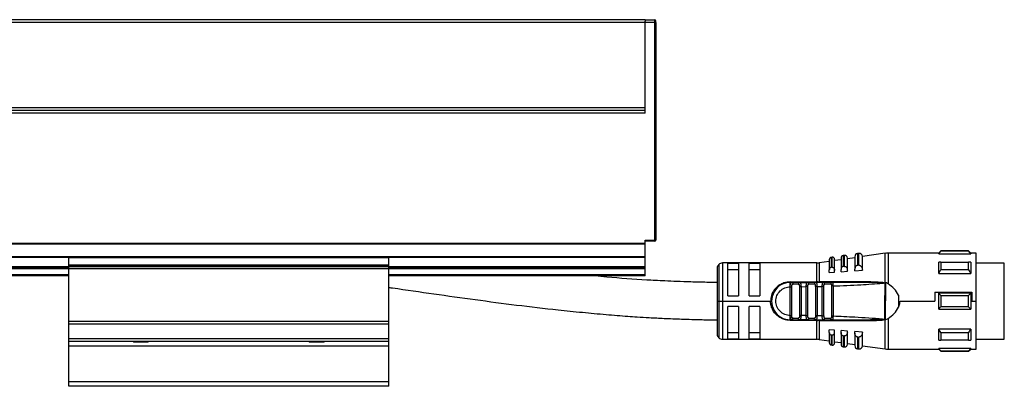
# Model space of a CAD drawing. Header units: millimetres. Extents: x -781 to 2309, y 413 to 796.
# Tile 5 of 9: x 197 to 381, y 570 to 639. Entities that reach past the tile are written whole.
import ezdxf

# ---------------------------------------------------------------- set-up
doc = ezdxf.new("R2010")
doc.units = ezdxf.units.MM

# ---------------------------------------------------------------- blocks, each defined once
blk = doc.blocks.new('Drawing View2')
at = {"color": 7, "linetype": 'Continuous', "lineweight": 25}
for p, q in [((48, 50.17), (-248, 50.17)), ((48, 50.17), (49.8, 50.17)), ((49.8, 49.67), (49.8, 50.17)), ((50, 49.67), (50, 49.97)), ((48, 49.67), (-248, 49.67)), ((48, 33.67), (48, 49.67)), ((49.8, 49.67), (48, 49.67)), ((49.8, 8.87), (49.8, 49.67)), ((50, 49.67), (49.8, 49.67)), ((50, 49.67), (50, 8.87)), ((48, 33.67), (-248, 33.67)), ((48, 32.67), (48, 33.67)), ((48, 33.17), (-248, 33.17)), ((48, 32.67), (-248, 32.67)), ((50.05, 18.56), (50, 18.56)), ((50.05, 14.06), (50.05, 18.56)), ((50, 14.06), (50.05, 14.06)), ((48, 8.26), (-248, 8.26)), ((48, 8.12), (-248, 8.12)), ((48, 8.87), (49.8, 8.87)), ((48, 8.26), (48, 8.87)), ((49.8, 8.67), (48, 8.67)), ((48, 8.12), (48, 8.26)), ((48, 5.73), (48, 8.12)), ((49.8, 8.73), (49.8, 8.87)), ((49.8, 8.87), (50, 8.87)), ((49.8, 8.67), (49.8, 8.73)), ((-60, 5.73), (-140, 5.73)), ((-60, 5.59), (-140, 5.59)), ((-60, 5.55), (-60, 5.75)), ((0, 5.75), (-60, 5.75)), ((0, 5.55), (-60, 5.55)), ((-60, 4.19), (-60, 5.55)), ((0, 5.55), (0, 5.75)), ((48, 5.73), (0, 5.73)), ((48, 5.59), (0, 5.59)), ((0, 4.19), (0, 5.55)), ((48, 5.59), (48, 5.73)), ((48, 3.87), (48, 5.59)), ((83.04, 5.67), (82.84, 5.64)), ((82.84, 5.64), (82.84, 3.76)), ((83.04, 3.78), (83.04, 5.67)), ((85.33, 6), (85.13, 5.97)), ((85.13, 5.97), (85.13, 3.94)), ((85.33, 3.95), (85.33, 6)), ((87.3, 5.57), (85.9, 5.37)), ((87.3, 5.76), (87.3, 3.4)), ((88.01, 6.38), (87.81, 6.35)), ((87.81, 6.35), (87.81, 4.14)), ((88.01, 4.16), (88.01, 6.38)), ((92.95, 6.39), (88.7, 5.78)), ((88.7, 3.25), (88.7, 5.79)), ((92.95, 0.92), (92.95, 6.39)), ((103, 6.43), (93.52, 6.43)), ((93.52, 6.43), (93.52, 0.66)), ((103.4, 6.83), (103, 6.43)), ((103, 6.3), (103, 6.43)), ((103, 6.3), (109, 6.3)), ((108.6, 6.83), (103.4, 6.83)), ((108.6, 6.77), (103.4, 6.77)), ((109, 6.43), (108.6, 6.83)), ((108.6, 6.77), (108.6, 6.83)), ((110, 6.43), (109, 6.43)), ((110, -2.57), (110, 6.43)), ((-60, 3.87), (-140, 3.87)), ((0, 4.19), (-60, 4.19)), ((-60, 4.05), (-60, 4.19)), ((0, 4.05), (-60, 4.05)), ((-60, 3.87), (-60, 4.05)), ((0, 3.87), (-60, 3.87)), ((-60, 3.47), (-60, 3.87)), ((0, 4.05), (0, 4.19)), ((0, 3.87), (0, 4.05)), ((0, 3.47), (0, 3.87)), ((48, 3.87), (0, 3.87)), ((48, 3.67), (48, 3.87)), ((61.79, 4.29), (61.79, -2.57)), ((80.17, 4.58), (62.5, 4.58)), ((62.5, 4.58), (62.5, -2.57)), ((65.5, 4.51), (63.5, 4.51)), ((63.5, -1.57), (63.5, 4.51)), ((65.5, 4.51), (65.5, -1.57)), ((69.5, 4.51), (67.5, 4.51)), ((67.5, -1.57), (67.5, 4.51)), ((69.5, 4.51), (69.5, -1.57)), ((80.17, 1.03), (80.17, 4.58)), ((82.5, 4.88), (80.6, 4.61)), ((80.6, 4.61), (80.6, 1.03)), ((82.5, 5.24), (82.5, 3.28)), ((83.5, 3.2), (83.5, 5.27)), ((84.7, 5.2), (83.5, 5.03)), ((84.7, 5.47), (84.7, 3.33)), ((85.9, 3.22), (85.9, 5.5)), ((88.01, 4.16), (88.1, 4.16)), ((103.4, 4.76), (108.6, 4.76)), ((109, 4.76), (109, 2.64)), ((115.3, 4.55), (110, 4.55)), ((115.3, -8.33), (115.3, 4.55)), ((-60, 3.67), (-140, 3.67)), ((-60, 3.47), (-140, 3.47)), ((-60, 2.37), (-140, 2.37)), ((-60, 2.17), (-140, 2.17)), ((-60, -6.38), (-60, 3.47)), ((0, 3.47), (-60, 3.47)), ((48, 3.67), (0, 3.67)), ((0, -6.38), (0, 3.47)), ((48, 3.47), (0, 3.47)), ((48, 2.37), (0, 2.37)), ((48, 2.17), (0, 2.17)), ((48, 3.47), (48, 3.67)), ((48, 2.37), (48, 3.47)), ((48, 2.17), (48, 2.37)), ((61.5, 3.58), (61.5, -2.57)), ((63.5, 3.34), (65.5, 3.34)), ((67.5, 3.34), (69.5, 3.34)), ((82.5, 2.79), (82.5, 3.28)), ((82.5, 2.79), (83.5, 2.86)), ((83.5, 2.86), (83.5, 3.2)), ((84.7, 2.95), (84.7, 3.33)), ((84.7, 2.95), (85.9, 3.03)), ((85.9, 3.03), (85.9, 3.22)), ((87.3, 3.13), (87.3, 3.4)), ((87.3, 3.13), (88.7, 3.23)), ((88.7, 3.23), (88.7, 3.25)), ((103, 2.64), (109, 2.64)), ((108.6, 3.29), (103.4, 3.29)), ((75.19, 0.13), (75.2, 0.34)), ((75.19, -5.27), (75.19, 0.13)), ((75.2, 1.03), (80.17, 1.03)), ((75.2, 0.93), (75.52, 0.93)), ((75.48, -5.27), (75.48, 0.13)), ((76.89, 0.93), (75.52, 0.93)), ((76.69, 0.63), (75.71, 0.63)), ((76.89, 0.93), (76.81, 0.91)), ((76.89, 0.93), (78.49, 0.93)), ((76.92, 0.14), (76.92, -5.28)), ((77.21, 0.14), (78.19, 0.15)), ((77.21, 0.14), (77.21, -5.28)), ((78.48, 0.15), (78.19, 0.15)), ((78.19, -5.29), (78.19, 0.15)), ((78.48, -5.29), (78.48, 0.15)), ((79.93, 0.93), (78.49, 0.93)), ((79.72, 0.63), (78.69, 0.63)), ((79.93, 0.93), (79.85, 0.91)), ((79.92, 0.18), (79.92, -5.33)), ((80.21, 0.18), (80.21, -5.33)), ((81.39, 0.93), (80.57, 0.93)), ((90.26, 1.04), (80.6, 1.03)), ((81.19, 0.21), (81.48, 0.21)), ((81.19, -5.35), (81.19, 0.21)), ((83.01, 0.93), (81.43, 0.93)), ((81.48, -5.35), (81.48, 0.21)), ((82.78, 0.63), (81.65, 0.63)), ((82.92, 0.27), (82.92, -5.41)), ((83.01, 0.93), (82.93, 0.91)), ((83.01, 0.93), (83.07, 0.9)), ((83.21, 0.27), (83.21, -5.41)), ((92.72, 0.83), (92.49, 0.79)), ((92.72, 0.83), (92.95, 0.92)), ((93.01, 0.92), (93, -6.06)), ((63.5, -1.57), (65.5, -1.57)), ((67.5, -1.57), (69.5, -1.57)), ((95.5, -1.43), (95.5, -3.71)), ((102.29, -0.91), (109.2, -0.91)), ((102.29, -0.91), (102.29, -2.57)), ((109, -1.07), (103, -1.07)), ((103.4, -1.51), (108.6, -1.51)), ((109, -1.07), (109, -4.07)), ((109.2, -0.91), (109.2, -2.57)), ((61.5, -2.57), (61.5, -8.72)), ((61.5, -2.57), (61.79, -2.57)), ((61.79, -2.57), (62.5, -2.57)), ((61.79, -2.57), (61.79, -9.43)), ((62.5, -2.57), (71.5, -2.57)), ((62.5, -2.57), (62.5, -9.72)), ((65.5, -3.57), (63.5, -3.57)), ((63.5, -9.65), (63.5, -3.57)), ((65.5, -3.57), (65.5, -9.65)), ((67.5, -9.65), (67.5, -3.57)), ((69.5, -3.57), (67.5, -3.57)), ((69.5, -3.57), (69.5, -9.65)), ((95.77, -2.57), (102.29, -2.57)), ((108.6, -3.63), (103.4, -3.63)), ((109.2, -2.57), (110, -2.57)), ((110, -11.57), (110, -2.57)), ((75.2, -5.44), (75.19, -5.27)), ((75.2, -5.48), (75.2, -5.44)), ((78.19, -5.29), (77.21, -5.28)), ((78.19, -5.29), (78.48, -5.29)), ((103, -4.07), (109, -4.07)), ((-60, -6.9), (-60, -6.38)), ((0, -6.38), (-60, -6.38)), ((0, -6.9), (-60, -6.9)), ((-60, -9.64), (-60, -6.9)), ((0, -6.9), (0, -6.38)), ((0, -9.64), (0, -6.9)), ((75.52, -6.07), (75.2, -6.07)), ((80.17, -6.17), (75.2, -6.17)), ((75.46, -6.06), (75.52, -6.07)), ((75.52, -6.07), (76.89, -6.07)), ((75.71, -5.77), (76.69, -5.77)), ((76.89, -6.07), (76.81, -6.05)), ((78.49, -6.07), (76.89, -6.07)), ((78.49, -6.07), (78.44, -6.05)), ((78.49, -6.07), (79.93, -6.07)), ((78.69, -5.77), (79.72, -5.77)), ((79.93, -6.07), (79.85, -6.05)), ((80.17, -6.07), (80.17, -6.17)), ((80.17, -9.72), (80.17, -6.17)), ((80.6, -6.17), (90.26, -6.19)), ((80.6, -6.17), (80.6, -9.75)), ((81.43, -6.07), (81.36, -6.04)), ((81.39, -6.06), (81.52, -6.05)), ((81.43, -6.07), (81.51, -6.05)), ((81.43, -6.07), (83.01, -6.07)), ((81.65, -5.77), (82.78, -5.77)), ((83.01, -6.07), (82.93, -6.05)), ((90.88, -6.07), (90.23, -6.07)), ((90.88, -6.07), (92.61, -6.07)), ((92.49, -5.93), (92.72, -5.98)), ((92.49, -5.93), (92.59, -5.96)), ((92.72, -5.98), (92.93, -6.06)), ((92.95, -11.53), (92.95, -6.06)), ((93, -6.06), (93.52, -5.81)), ((93.52, -5.81), (93.52, -11.57)), ((65.5, -8.49), (63.5, -8.49)), ((69.5, -8.49), (67.5, -8.49)), ((83.5, -8), (82.5, -7.93)), ((82.5, -8.42), (82.5, -7.93)), ((82.5, -8.42), (82.5, -10.39)), ((82.84, -8.91), (82.84, -10.78)), ((83.5, -8.34), (83.5, -8)), ((83.5, -10.42), (83.5, -8.34)), ((85.9, -8.18), (84.7, -8.09)), ((84.7, -8.47), (84.7, -8.09)), ((84.7, -8.47), (84.7, -10.62)), ((85.13, -9.08), (85.13, -11.11)), ((85.9, -8.36), (85.9, -8.18)), ((85.9, -10.65), (85.9, -8.36)), ((88.7, -8.37), (87.3, -8.28)), ((87.3, -8.54), (87.3, -8.28)), ((87.3, -8.54), (87.3, -10.9)), ((88.7, -8.4), (88.7, -8.37)), ((88.7, -10.93), (88.7, -8.4)), ((109, -7.79), (103, -7.79)), ((103.4, -8.43), (108.6, -8.43)), ((109, -7.79), (109, -9.91)), ((115.3, -9.7), (115.3, -8.33)), ((0, -9.64), (-60, -9.64)), ((-60, -10.12), (-60, -9.64)), ((0, -10.12), (-60, -10.12)), ((-60, -10.98), (-60, -10.12)), ((0, -10.98), (-60, -10.98)), ((-60, -17.67), (-60, -10.98)), ((-47.93, -10.12), (-47.8, -10.25)), ((-45.2, -10.25), (-47.8, -10.25)), ((-45.2, -10.25), (-45.07, -10.12)), ((-14.93, -10.12), (-14.8, -10.25)), ((-12.2, -10.25), (-14.8, -10.25)), ((-12.2, -10.25), (-12.07, -10.12)), ((0, -10.12), (0, -9.64)), ((0, -10.98), (0, -10.12)), ((0, -17.67), (0, -10.98)), ((62.5, -9.72), (80.17, -9.72)), ((63.5, -9.65), (65.5, -9.65)), ((67.5, -9.65), (69.5, -9.65)), ((80.6, -9.75), (82.5, -10.03)), ((82.84, -10.78), (83.04, -10.81)), ((83.5, -10.17), (84.7, -10.34)), ((85.9, -10.52), (87.3, -10.72)), ((87.81, -9.29), (87.81, -11.5)), ((88.1, -9.3), (88.01, -9.3)), ((88.01, -11.53), (88.01, -9.3)), ((88.7, -10.92), (92.95, -11.53)), ((108.6, -9.91), (103.4, -9.91)), ((110, -9.7), (115.3, -9.7)), ((85.13, -11.11), (85.33, -11.14)), ((87.81, -11.5), (88.01, -11.53)), ((93.52, -11.57), (103, -11.57)), ((109, -11.45), (103, -11.45)), ((103, -11.57), (103.4, -11.97)), ((103.4, -11.91), (108.6, -11.91)), ((103.4, -11.91), (103.4, -11.97)), ((103.4, -11.97), (108.6, -11.97)), ((108.6, -11.97), (109, -11.57)), ((109, -11.45), (109, -11.57)), ((109, -11.57), (110, -11.57)), ((0, -17.67), (-60, -17.67)), ((-60, -18.53), (-60, -17.67)), ((0, -18.53), (0, -17.67)), ((0, -18.53), (-60, -18.53))]:
    blk.add_line(p, q, dxfattribs=at)
at = {"color": 7, "linetype": 'Continuous', "lineweight": 25, "flags": 128}
for points in [[(103.4, 6.83), (103.4, 6.82), (103.4, 6.81), (103.4, 6.79), (103.4, 6.77)], [(109, 6.43), (109, 6.42), (109, 6.4), (109, 6.36), (109, 6.3)], [(83.04, 3.78), (82.93, 3.77), (82.84, 3.76)], [(85.33, 3.95), (85.22, 3.94), (85.13, 3.94)], [(88.01, 4.16), (87.9, 4.15), (87.81, 4.14)], [(103, 2.64), (103, 2.94), (103, 3.24), (103, 3.52), (103, 3.79), (103, 4.05), (103, 4.3), (103, 4.54), (103, 4.76)], [(103.4, 4.76), (103.4, 4.6), (103.4, 4.43), (103.4, 4.25), (103.4, 4.07), (103.4, 3.88), (103.4, 3.69), (103.4, 3.49), (103.4, 3.29)], [(108.6, 3.29), (108.6, 3.49), (108.6, 3.69), (108.6, 3.88), (108.6, 4.07), (108.6, 4.25), (108.6, 4.43), (108.6, 4.6), (108.6, 4.76)], [(75.52, 0.93), (75.56, 0.92), (75.59, 0.91), (75.63, 0.88), (75.66, 0.84), (75.68, 0.79), (75.7, 0.74), (75.71, 0.69), (75.71, 0.63)], [(103, -4.07), (103, -3.7), (103, -3.32), (103, -2.95), (103, -2.57), (103, -2.2), (103, -1.82), (103, -1.44), (103, -1.07)], [(103.4, -1.51), (103.4, -1.78), (103.4, -2.04), (103.4, -2.31), (103.4, -2.57), (103.4, -2.84), (103.4, -3.1), (103.4, -3.37), (103.4, -3.63)], [(108.6, -3.63), (108.6, -3.37), (108.6, -3.1), (108.6, -2.84), (108.6, -2.57), (108.6, -2.31), (108.6, -2.04), (108.6, -1.78), (108.6, -1.51)], [(75.52, -6.07), (75.56, -6.07), (75.59, -6.05), (75.63, -6.02), (75.66, -5.98), (75.68, -5.94), (75.7, -5.89), (75.71, -5.83), (75.71, -5.77)], [(92.49, -5.93), (92.68, -6), (92.7, -6.01), (92.71, -6.01), (92.71, -6.01), (92.72, -6.02), (92.72, -6.02), (92.72, -6.02), (92.72, -6.02), (92.72, -6.02), (92.72, -6.02)], [(82.84, -8.91), (82.96, -8.91), (83.04, -8.92)], [(83.04, -10.81), (83.04, -10.79), (83.04, -10.59), (83.04, -10.21), (83.04, -9.65), (83.04, -8.92)], [(85.13, -9.08), (85.24, -9.09), (85.33, -9.1)], [(85.33, -11.14), (85.33, -11.11), (85.33, -10.91), (85.33, -10.49), (85.33, -9.88), (85.33, -9.1)], [(103, -9.91), (103, -9.68), (103, -9.45), (103, -9.2), (103, -8.94), (103, -8.66), (103, -8.38), (103, -8.09), (103, -7.79)], [(103.4, -8.43), (103.4, -8.63), (103.4, -8.83), (103.4, -9.02), (103.4, -9.21), (103.4, -9.39), (103.4, -9.57), (103.4, -9.74), (103.4, -9.91)], [(108.6, -9.91), (108.6, -9.74), (108.6, -9.57), (108.6, -9.39), (108.6, -9.21), (108.6, -9.02), (108.6, -8.83), (108.6, -8.63), (108.6, -8.43)], [(87.81, -9.29), (87.93, -9.29), (88.01, -9.3)], [(103, -11.57), (103, -11.56), (103, -11.54), (103, -11.5), (103, -11.45)], [(108.6, -11.97), (108.6, -11.97), (108.6, -11.96), (108.6, -11.94), (108.6, -11.91)]]:
    blk.add_lwpolyline(points, dxfattribs=at)
at = {"color": 7, "linetype": 'Continuous', "lineweight": 25}
for centre, radius, start, end in [((49.8, 49.97), 0.2, 0.0036, 90), ((49.8, 8.87), 0.2, 270, 360), ((82.9, 5.24), 0.4, 98.1899, 180), ((83.1, 5.27), 0.4, 0, 98.1899), ((85.2, 5.47), 0.5, 98.1899, 180), ((85.4, 5.5), 0.5, 0, 98.1899), ((87.9, 5.76), 0.6, 98.1899, 180), ((88.1, 5.79), 0.6, 0, 98.1899), ((93.52, 2.43), 4, 90, 98.1899), ((62.5, 3.58), 1, 135, 180), ((62.5, 3.58), 1, 90, 135), ((80.17, 7.58), 3, 270, 278.1899), ((75.2, -2.57), 3.5, 90, 270.0002), ((78.43, 0.67), 0.266, 351.1423, 76.7856), ((-80.42, 1.01), 160.58, 359.9707, 0.0061), ((80.45, 1.01), 0.142, 322.5755, 5.7889), ((81.38, 0.66), 0.269, 352.5997, 79.8789), ((78.43, -5.81), 0.266, 283.2147, 8.8578), ((80.33, -6.18), 0.261, 1.6222, 23.1757), ((62.5, -8.72), 1, 180, 225), ((62.5, -8.72), 1, 225, 270), ((80.17, -12.72), 3, 81.8101, 90), ((82.9, -10.39), 0.4, 180, 261.8101), ((83.1, -10.42), 0.4, 261.8101, 360), ((85.2, -10.62), 0.5, 180, 261.8101), ((85.4, -10.65), 0.5, 261.8101, 0), ((87.9, -10.9), 0.6, 180, 261.8101), ((88.1, -10.93), 0.6, 261.8101, 0), ((93.52, -7.57), 4, 261.8101, 270)]:
    blk.add_arc(centre, radius, start, end, dxfattribs=at)
for points in [[(48, 50.17), (48, 50.17), (48, 50.16), (48, 50.11), (48, 50.02), (48, 49.95), (48, 49.91)], [(48, 49.67), (48, 49.72), (48, 49.8), (48, 49.87), (48, 49.91)], [(75.2, 1.03), (75.2, 1.01), (75.2, 0.98), (75.2, 0.95), (75.2, 0.93), (75.2, 0.93), (75.2, 0.93)], [(76.81, 0.91), (76.79, 0.89), (76.74, 0.85), (76.7, 0.75), (76.69, 0.67), (76.69, 0.63)], [(77.21, 0.14), (77.17, 0.14), (77.11, 0.14), (77.02, 0.14), (76.95, 0.14), (76.93, 0.14), (76.92, 0.14)], [(79.85, 0.91), (79.83, 0.89), (79.78, 0.85), (79.73, 0.75), (79.73, 0.67), (79.72, 0.63)], [(80.21, 0.18), (80.17, 0.18), (80.11, 0.18), (80.02, 0.18), (79.95, 0.18), (79.93, 0.18), (79.92, 0.18)], [(83.21, 0.27), (83.17, 0.27), (83.11, 0.27), (83.02, 0.27), (82.95, 0.27), (82.93, 0.27), (82.92, 0.27)], [(75.19, -5.27), (75.23, -5.27), (75.29, -5.27), (75.38, -5.27), (75.45, -5.27), (75.47, -5.27), (75.48, -5.27)], [(77.21, -5.28), (77.17, -5.28), (77.11, -5.28), (77.02, -5.28), (76.95, -5.28), (76.93, -5.28), (76.92, -5.28)], [(80.21, -5.33), (80.17, -5.33), (80.11, -5.33), (80.02, -5.33), (79.95, -5.33), (79.93, -5.33), (79.92, -5.33)], [(81.19, -5.35), (81.23, -5.35), (81.29, -5.35), (81.38, -5.35), (81.45, -5.35), (81.47, -5.35), (81.48, -5.35)], [(83.21, -5.41), (83.17, -5.41), (83.11, -5.41), (83.02, -5.41), (82.95, -5.41), (82.93, -5.41), (82.92, -5.41)], [(75.2, -6.07), (75.2, -6.07), (75.2, -6.08), (75.2, -6.1), (75.2, -6.13), (75.2, -6.16), (75.2, -6.17)], [(76.81, -6.05), (76.79, -6.03), (76.74, -5.99), (76.7, -5.89), (76.69, -5.81), (76.69, -5.77)], [(79.85, -6.05), (79.83, -6.03), (79.78, -5.99), (79.73, -5.89), (79.73, -5.81), (79.72, -5.77)]]:
    blk.add_open_spline(points, degree=3, dxfattribs=at)
for points, knots in [([(103, 6.3), (103.07, 6.39), (103.2, 6.55), (103.34, 6.7), (103.4, 6.77)], [0, 0, 0, 0, 0.553792, 1, 1, 1, 1]), ([(108.6, 6.77), (108.68, 6.68), (108.81, 6.53), (108.94, 6.37), (109, 6.3)], [0, 0, 0, 0, 0.566189, 1, 1, 1, 1]), ([(82.84, 3.76), (82.82, 3.76), (82.78, 3.75), (82.7, 3.72), (82.6, 3.63), (82.52, 3.48), (82.51, 3.35), (82.5, 3.28)], [0, 0, 0, 0, 0.096571, 0.197429, 0.41274, 0.676188, 1, 1, 1, 1]), ([(83.04, 3.78), (83.05, 3.78), (83.07, 3.78), (83.09, 3.78), (83.1, 3.78)], [0, 0, 0, 0, 0.553505, 1, 1, 1, 1]), ([(83.1, 3.78), (83.12, 3.77), (83.17, 3.76), (83.26, 3.72), (83.38, 3.62), (83.48, 3.43), (83.49, 3.28), (83.5, 3.2)], [0, 0, 0, 0, 0.092113, 0.190371, 0.409273, 0.68628, 1, 1, 1, 1]), ([(85.13, 3.94), (85.1, 3.93), (85.05, 3.93), (84.95, 3.88), (84.83, 3.78), (84.72, 3.58), (84.71, 3.42), (84.7, 3.33)], [0, 0, 0, 0, 0.095358, 0.192264, 0.405805, 0.669689, 1, 1, 1, 1]), ([(85.33, 3.95), (85.34, 3.95), (85.37, 3.95), (85.39, 3.95), (85.4, 3.95)], [0, 0, 0, 0, 0.553052, 1, 1, 1, 1]), ([(85.4, 3.95), (85.43, 3.95), (85.49, 3.94), (85.61, 3.88), (85.75, 3.75), (85.87, 3.51), (85.89, 3.32), (85.9, 3.22)], [0, 0, 0, 0, 0.090894, 0.187707, 0.403221, 0.680517, 1, 1, 1, 1]), ([(87.81, 4.14), (87.78, 4.14), (87.72, 4.13), (87.6, 4.08), (87.45, 3.95), (87.32, 3.71), (87.31, 3.51), (87.3, 3.4)], [0, 0, 0, 0, 0.09377, 0.189049, 0.400199, 0.66412, 1, 1, 1, 1]), ([(88.1, 4.16), (88.13, 4.15), (88.21, 4.14), (88.35, 4.07), (88.52, 3.91), (88.67, 3.62), (88.69, 3.38), (88.7, 3.25)], [0, 0, 0, 0, 0.089482, 0.184693, 0.396628, 0.674165, 1, 1, 1, 1]), ([(103.4, 4.76), (103.32, 4.76), (103.19, 4.76), (103.06, 4.76), (103, 4.76)], [0, 0, 0, 0, 0.566235, 1, 1, 1, 1]), ([(109, 4.76), (108.93, 4.76), (108.8, 4.76), (108.66, 4.76), (108.6, 4.76)], [0, 0, 0, 0, 0.553742, 1, 1, 1, 1]), ([(61.5, 0.94), (60.86, 0.94), (59.2, 0.95), (56.68, 1.01), (54.05, 1.1), (51.83, 1.2), (49.96, 1.29), (46.33, 1.51), (42.58, 1.75), (39.35, 2.1), (38.63, 2.17)], [0, 0, 0, 0, 0.084202, 0.216349, 0.330994, 0.42814, 0.507782, 0.575585, 0.905031, 1, 1, 1, 1]), ([(103, 2.64), (103.07, 2.76), (103.2, 2.98), (103.34, 3.19), (103.4, 3.29)], [0, 0, 0, 0, 0.553792, 1, 1, 1, 1]), ([(108.6, 3.29), (108.68, 3.16), (108.81, 2.95), (108.94, 2.74), (109, 2.64)], [0, 0, 0, 0, 0.566189, 1, 1, 1, 1]), ([(0, 0), (0.23, -0.03), (5.61, -0.79), (16.15, -2.33), (28.01, -3.83), (36.21, -4.67), (40.57, -5.07), (44, -5.34), (46.69, -5.52), (48.95, -5.66), (51.72, -5.81), (55.01, -5.94), (58.33, -6.04), (60.55, -6.06), (61.5, -6.06)], [0, 0, 0, 0, 0.011109, 0.263904, 0.516671, 0.59081, 0.663396, 0.729408, 0.757596, 0.794117, 0.839006, 0.892292, 0.95402, 1, 1, 1, 1]), ([(75.2, 1.03), (74.79, 0.99), (74.09, 0.92), (73.04, 0.42), (72.19, -0.35), (71.61, -1.44), (71.53, -2.2), (71.5, -2.57)], [0, 0, 0, 0, 0.208658, 0.361333, 0.608024, 0.810846, 1, 1, 1, 1]), ([(75.19, -5.27), (74.84, -5.23), (74.14, -5.15), (73.24, -4.52), (72.64, -3.63), (72.43, -2.57), (72.64, -1.51), (73.24, -0.62), (74.14, 0), (74.84, 0.09), (75.19, 0.13)], [0, 0, 0, 0, 0.125, 0.249999, 0.374999, 0.499999, 0.624999, 0.749999, 0.875, 1, 1, 1, 1]), ([(75.19, 0.13), (75.23, 0.13), (75.3, 0.13), (75.39, 0.13), (75.45, 0.13), (75.47, 0.13), (75.48, 0.13)], [0, 0, 0, 0, 0.2834415, 0.5737117, 0.7945205, 1, 1, 1, 1]), ([(75.2, 0.34), (75.21, 0.42), (75.22, 0.59), (75.27, 0.78), (75.36, 0.91), (75.47, 0.92), (75.52, 0.93)], [0, 0, 0, 0, 0.251806, 0.491341, 0.733602, 1, 1, 1, 1]), ([(75.2, 0.34), (75.2, 0.42), (75.2, 0.58), (75.2, 0.77), (75.2, 0.9), (75.2, 0.92), (75.2, 0.93)], [0, 0, 0, 0, 0.25, 0.5, 0.75, 1, 1, 1, 1]), ([(75.6, 0.91), (75.56, 0.91), (75.52, 0.92), (75.48, 0.92), (75.46, 0.92)], [0, 0, 0, 0, 0.708064, 1, 1, 1, 1]), ([(75.48, 0.13), (75.48, 0.2), (75.49, 0.33), (75.51, 0.47), (75.55, 0.56), (75.59, 0.6), (75.65, 0.62), (75.69, 0.63), (75.71, 0.63)], [0, 0, 0, 0, 0.273649, 0.530658, 0.645969, 0.758681, 0.874843, 1, 1, 1, 1]), ([(76.69, 0.63), (76.71, 0.63), (76.74, 0.62), (76.79, 0.6), (76.83, 0.56), (76.87, 0.5), (76.89, 0.43), (76.91, 0.31), (76.92, 0.21), (76.92, 0.14)], [0, 0, 0, 0, 0.100093, 0.203981, 0.319404, 0.436084, 0.574026, 0.710678, 1, 1, 1, 1]), ([(76.94, 0.92), (76.93, 0.92), (76.88, 0.92), (76.84, 0.91), (76.81, 0.91)], [0, 0, 0, 0, 0.283704, 1, 1, 1, 1]), ([(76.9, 0.92), (76.9, 0.92), (76.87, 0.92), (76.84, 0.91), (76.81, 0.91)], [0, 0, 0, 0, 0.016659, 1, 1, 1, 1]), ([(76.89, 0.93), (76.94, 0.92), (77.04, 0.91), (77.12, 0.78), (77.17, 0.63), (77.19, 0.49), (77.2, 0.32), (77.21, 0.2), (77.21, 0.14)], [0, 0, 0, 0, 0.226087, 0.46364, 0.589382, 0.720309, 0.857009, 1, 1, 1, 1]), ([(78.19, 0.15), (78.19, 0.21), (78.19, 0.32), (78.21, 0.49), (78.23, 0.63), (78.27, 0.78), (78.34, 0.89), (78.41, 0.91), (78.44, 0.91)], [0, 0, 0, 0, 0.153263, 0.300654, 0.442691, 0.579951, 0.841561, 1, 1, 1, 1]), ([(78.57, 0.91), (78.54, 0.91), (78.5, 0.92), (78.46, 0.92), (78.44, 0.92)], [0, 0, 0, 0, 0.723081, 1, 1, 1, 1]), ([(78.48, 0.15), (78.48, 0.22), (78.49, 0.34), (78.51, 0.48), (78.55, 0.56), (78.59, 0.6), (78.63, 0.62), (78.67, 0.63), (78.69, 0.63)], [0, 0, 0, 0, 0.2936633, 0.5431265, 0.6545382, 0.764313, 0.877837, 1, 1, 1, 1]), ([(79.92, 0.18), (79.92, 0.26), (79.92, 0.36), (79.9, 0.47), (79.87, 0.54), (79.82, 0.6), (79.77, 0.63), (79.74, 0.63), (79.72, 0.63)], [0, 0, 0, 0, 0.352949, 0.448029, 0.563779, 0.81412, 0.91481, 1, 1, 1, 1]), ([(79.98, 0.92), (79.97, 0.92), (79.92, 0.92), (79.88, 0.91), (79.85, 0.91)], [0, 0, 0, 0, 0.289044, 1, 1, 1, 1]), ([(79.95, 0.92), (79.95, 0.92), (79.92, 0.92), (79.89, 0.92), (79.87, 0.91)], [0, 0, 0, 0, 0.134894, 1, 1, 1, 1]), ([(81.43, 0.93), (81.15, 0.93), (80.65, 0.93), (80.15, 0.93), (79.93, 0.93)], [0, 0, 0, 0, 0.559997, 1, 1, 1, 1]), ([(79.98, 0.91), (80.01, 0.9), (80.06, 0.89), (80.11, 0.81), (80.16, 0.69), (80.19, 0.53), (80.2, 0.34), (80.2, 0.23), (80.21, 0.18)], [0, 0, 0, 0, 0.178026, 0.320935, 0.467042, 0.72331, 0.860952, 1, 1, 1, 1]), ([(80.38, 1.03), (80.34, 1.03), (80.27, 1.03), (80.2, 1.03), (80.17, 1.03)], [0, 0, 0, 0, 0.5601146, 1, 1, 1, 1]), ([(80.21, 0.18), (80.39, 0.19), (80.72, 0.2), (81.05, 0.2), (81.19, 0.21)], [0, 0, 0, 0, 0.560004, 1, 1, 1, 1]), ([(80.38, 1.03), (80.42, 1.03), (80.49, 1.03), (80.56, 1.03), (80.6, 1.03)], [0, 0, 0, 0, 0.560253, 1, 1, 1, 1]), ([(81.19, 0.21), (81.19, 0.26), (81.19, 0.35), (81.2, 0.49), (81.21, 0.62), (81.24, 0.73), (81.27, 0.82), (81.32, 0.91), (81.39, 0.92), (81.43, 0.93)], [0, 0, 0, 0, 0.131677, 0.246457, 0.371122, 0.49486, 0.621291, 0.748858, 1, 1, 1, 1]), ([(81.52, 0.91), (81.47, 0.91), (81.41, 0.92), (81.37, 0.91), (81.36, 0.91)], [0, 0, 0, 0, 0.804155, 1, 1, 1, 1]), ([(81.48, 0.21), (81.48, 0.27), (81.49, 0.38), (81.51, 0.5), (81.54, 0.56), (81.57, 0.6), (81.6, 0.62), (81.64, 0.63), (81.65, 0.63)], [0, 0, 0, 0, 0.292481, 0.542411, 0.658598, 0.770774, 0.885396, 1, 1, 1, 1]), ([(82.93, 0.91), (82.93, 0.91), (82.9, 0.9), (82.85, 0.84), (82.79, 0.75), (82.78, 0.67), (82.78, 0.63)], [0, 0, 0, 0, 0.015749, 0.343833, 0.671916, 1, 1, 1, 1]), ([(82.78, 0.63), (82.79, 0.63), (82.82, 0.62), (82.85, 0.6), (82.87, 0.57), (82.9, 0.51), (82.92, 0.41), (82.92, 0.32), (82.92, 0.27)], [0, 0, 0, 0, 0.12329, 0.238914, 0.351741, 0.466997, 0.720832, 1, 1, 1, 1]), ([(83.07, 0.91), (83.06, 0.91), (83.02, 0.92), (82.96, 0.91), (82.92, 0.91)], [0, 0, 0, 0, 0.205846, 1, 1, 1, 1]), ([(83.07, 0.91), (83.06, 0.91), (83.02, 0.92), (82.96, 0.91), (82.92, 0.91)], [0, 0, 0, 0, 0.207224, 1, 1, 1, 1]), ([(90.23, 0.93), (88.89, 0.93), (86.48, 0.93), (84.07, 0.93), (83.01, 0.93)], [0, 0, 0, 0, 0.5599108, 1, 1, 1, 1]), ([(90.23, 0.93), (88.43, 0.93), (86.03, 0.93), (83.64, 0.93), (83.06, 0.93)], [0, 0, 0, 0, 0.754674, 1, 1, 1, 1]), ([(83.07, 0.9), (83.08, 0.9), (83.11, 0.89), (83.14, 0.82), (83.17, 0.72), (83.19, 0.58), (83.2, 0.41), (83.2, 0.32), (83.21, 0.27)], [0, 0, 0, 0, 0.121859, 0.273157, 0.421419, 0.691126, 0.842991, 1, 1, 1, 1]), ([(83.21, 0.27), (84.94, 0.34), (88.04, 0.47), (91.13, 0.69), (92.49, 0.79)], [0, 0, 0, 0, 0.560093, 1, 1, 1, 1]), ([(90.23, 0.93), (90.24, 0.93), (90.24, 0.93), (90.25, 0.96), (90.26, 1), (90.26, 1.03), (90.26, 1.04)], [0, 0, 0, 0, 0.244855, 0.499998, 0.755142, 1, 1, 1, 1]), ([(92.49, 0.79), (92.55, 0.82), (92.62, 0.85), (92.71, 0.86), (92.72, 0.87), (92.72, 0.87), (92.72, 0.87), (92.72, 0.87), (92.72, 0.87), (92.72, 0.87), (92.72, 0.87), (92.72, 0.88), (92.69, 0.88), (92.64, 0.89), (92.28, 0.91), (91.47, 0.92), (90.7, 0.93), (90.23, 0.93)], [0, 0, 0, 0, 0.07257, 0.088505, 0.089278, 0.089587, 0.089854, 0.090095, 0.090329, 0.090579, 0.090862, 0.09157, 0.095174, 0.116976, 0.157001, 0.483088, 1, 1, 1, 1]), ([(90.26, 1.04), (90.89, 1.04), (91.67, 1.04), (92.48, 0.96), (92.67, 0.9), (92.71, 0.87), (92.72, 0.86), (92.72, 0.85), (92.72, 0.84), (92.72, 0.83)], [0, 0, 0, 0, 0.747452, 0.930455, 0.976205, 0.983505, 0.989542, 0.994803, 1, 1, 1, 1]), ([(92.7, 0.85), (92.7, 0.85), (92.7, 0.85), (92.69, 0.84), (92.67, 0.83), (92.65, 0.83), (92.64, 0.82)], [0, 0, 0, 0, 0.068493, 0.149045, 0.357724, 1, 1, 1, 1]), ([(92.93, -6.06), (92.93, -5.63), (92.93, -4.46), (92.94, -2.14), (92.95, -0.24), (92.95, 0.92)], [0, 0, 0, 0, 0.184907, 0.500254, 1, 1, 1, 1]), ([(93.01, 0.92), (93, 0.92), (92.98, 0.92), (92.96, 0.92), (92.95, 0.92)], [0, 0, 0, 0, 0.483177, 1, 1, 1, 1]), ([(93.52, 0.66), (93.43, 0.72), (93.27, 0.83), (93.09, 0.89), (93.01, 0.92)], [0, 0, 0, 0, 0.580302, 1, 1, 1, 1]), ([(95.5, -1.43), (95.24, -1.02), (94.72, -0.18), (93.92, 0.38), (93.52, 0.66)], [0, 0, 0, 0, 0.4964411, 1, 1, 1, 1]), ([(103.4, -1.51), (103.32, -1.43), (103.19, -1.29), (103.06, -1.14), (103, -1.07)], [0, 0, 0, 0, 0.5661891, 1, 1, 1, 1]), ([(109, -1.07), (108.93, -1.15), (108.8, -1.3), (108.66, -1.45), (108.6, -1.51)], [0, 0, 0, 0, 0.553792, 1, 1, 1, 1]), ([(75.2, -6.17), (75, -6.17), (74.57, -6.15), (73.91, -5.96), (73.22, -5.65), (72.61, -5.18), (72.11, -4.6), (71.76, -3.94), (71.53, -3.25), (71.51, -2.79), (71.5, -2.57)], [0, 0, 0, 0, 0.100151, 0.221889, 0.356843, 0.49447, 0.62838, 0.762937, 0.888378, 1, 1, 1, 1]), ([(95.5, -3.71), (95.59, -3.49), (95.74, -3.13), (95.76, -2.73), (95.77, -2.57)], [0, 0, 0, 0, 0.597948, 1, 1, 1, 1]), ([(103, -4.07), (103.07, -3.99), (103.2, -3.84), (103.34, -3.69), (103.4, -3.63)], [0, 0, 0, 0, 0.553792, 1, 1, 1, 1]), ([(108.6, -3.63), (108.68, -3.71), (108.81, -3.86), (108.94, -4.01), (109, -4.07)], [0, 0, 0, 0, 0.5661892, 1, 1, 1, 1]), ([(75.2, -6.07), (75.2, -6.06), (75.2, -6.05), (75.2, -5.92), (75.2, -5.73), (75.2, -5.56), (75.2, -5.48)], [0, 0, 0, 0, 0.25, 0.5, 0.75, 1, 1, 1, 1]), ([(75.2, -5.48), (75.21, -5.57), (75.22, -5.74), (75.27, -5.92), (75.35, -6.04), (75.43, -6.05), (75.46, -6.06)], [0, 0, 0, 0, 0.270553, 0.542099, 0.814006, 1, 1, 1, 1]), ([(75.71, -5.77), (75.69, -5.77), (75.65, -5.77), (75.59, -5.74), (75.55, -5.7), (75.51, -5.62), (75.49, -5.47), (75.48, -5.34), (75.48, -5.27)], [0, 0, 0, 0, 0.125212, 0.241394, 0.354087, 0.469338, 0.726349, 1, 1, 1, 1]), ([(76.92, -5.28), (76.92, -5.3), (76.92, -5.37), (76.91, -5.5), (76.88, -5.62), (76.84, -5.7), (76.8, -5.74), (76.75, -5.77), (76.71, -5.77), (76.69, -5.77)], [0, 0, 0, 0, 0.09964, 0.282254, 0.560634, 0.674404, 0.782627, 0.889659, 1, 1, 1, 1]), ([(77.21, -5.28), (77.21, -5.34), (77.2, -5.47), (77.19, -5.64), (77.16, -5.78), (77.11, -5.93), (77.04, -6.05), (76.94, -6.06), (76.89, -6.07)], [0, 0, 0, 0, 0.144729, 0.283823, 0.416344, 0.542823, 0.779088, 1, 1, 1, 1]), ([(78.44, -6.05), (78.41, -6.05), (78.34, -6.03), (78.29, -5.95), (78.25, -5.86), (78.22, -5.74), (78.2, -5.6), (78.19, -5.45), (78.19, -5.35), (78.19, -5.29)], [0, 0, 0, 0, 0.191625, 0.322338, 0.460908, 0.599594, 0.728496, 0.861844, 1, 1, 1, 1]), ([(78.69, -5.77), (78.67, -5.77), (78.63, -5.76), (78.58, -5.74), (78.55, -5.7), (78.51, -5.62), (78.48, -5.49), (78.48, -5.36), (78.48, -5.29)], [0, 0, 0, 0, 0.128473, 0.244247, 0.350551, 0.471184, 0.69326, 1, 1, 1, 1]), ([(79.92, -5.33), (79.92, -5.39), (79.91, -5.49), (79.9, -5.6), (79.88, -5.67), (79.85, -5.71), (79.82, -5.75), (79.78, -5.77), (79.74, -5.77), (79.72, -5.77)], [0, 0, 0, 0, 0.311224, 0.44031, 0.555819, 0.666654, 0.779304, 0.885992, 1, 1, 1, 1]), ([(80.21, -5.33), (80.2, -5.38), (80.2, -5.48), (80.19, -5.62), (80.17, -5.75), (80.15, -5.87), (80.11, -5.96), (80.06, -6.04), (80.01, -6.05), (79.98, -6.06)], [0, 0, 0, 0, 0.142851, 0.266457, 0.399494, 0.536019, 0.681612, 0.823811, 1, 1, 1, 1]), ([(81.19, -5.35), (81.01, -5.35), (80.68, -5.34), (80.35, -5.33), (80.21, -5.33)], [0, 0, 0, 0, 0.559996, 1, 1, 1, 1]), ([(81.36, -6.04), (81.34, -6.04), (81.3, -6.03), (81.27, -5.96), (81.22, -5.84), (81.2, -5.69), (81.19, -5.51), (81.19, -5.4), (81.19, -5.35)], [0, 0, 0, 0, 0.119693, 0.270394, 0.418528, 0.688523, 0.8415, 1, 1, 1, 1]), ([(81.48, -5.35), (81.48, -5.41), (81.49, -5.52), (81.51, -5.64), (81.54, -5.71), (81.57, -5.74), (81.6, -5.76), (81.63, -5.77), (81.65, -5.77)], [0, 0, 0, 0, 0.293938, 0.540178, 0.655586, 0.767353, 0.880533, 1, 1, 1, 1]), ([(82.92, -5.41), (82.92, -5.46), (82.92, -5.55), (82.9, -5.66), (82.87, -5.71), (82.85, -5.74), (82.82, -5.77), (82.79, -5.77), (82.78, -5.77)], [0, 0, 0, 0, 0.28581, 0.527125, 0.644861, 0.759423, 0.876123, 1, 1, 1, 1]), ([(83.21, -5.41), (83.2, -5.46), (83.2, -5.55), (83.19, -5.72), (83.17, -5.86), (83.14, -5.97), (83.1, -6.05), (83.05, -6.06), (83.01, -6.07)], [0, 0, 0, 0, 0.133503, 0.262655, 0.492012, 0.617466, 0.745184, 1, 1, 1, 1]), ([(92.49, -5.93), (90.76, -5.81), (87.67, -5.59), (84.57, -5.47), (83.21, -5.41)], [0, 0, 0, 0, 0.55991, 1, 1, 1, 1]), ([(93.52, -5.81), (93.92, -5.52), (94.72, -4.96), (95.24, -4.13), (95.5, -3.71)], [0, 0, 0, 0, 0.503559, 1, 1, 1, 1]), ([(75.46, -6.06), (75.48, -6.06), (75.52, -6.07), (75.56, -6.06), (75.6, -6.05)], [0, 0, 0, 0, 0.294902, 1, 1, 1, 1]), ([(75.49, -6.06), (75.5, -6.06), (75.53, -6.07), (75.56, -6.06), (75.59, -6.05)], [0, 0, 0, 0, 0.116327, 1, 1, 1, 1]), ([(76.81, -6.05), (76.84, -6.06), (76.88, -6.07), (76.93, -6.06), (76.94, -6.06)], [0, 0, 0, 0, 0.719813, 1, 1, 1, 1]), ([(78.44, -6.06), (78.45, -6.06), (78.5, -6.07), (78.54, -6.06), (78.57, -6.05)], [0, 0, 0, 0, 0.283461, 1, 1, 1, 1]), ([(79.85, -6.05), (79.88, -6.06), (79.92, -6.07), (79.97, -6.06), (79.98, -6.06)], [0, 0, 0, 0, 0.70966, 1, 1, 1, 1]), ([(79.87, -6.05), (79.9, -6.06), (79.93, -6.07), (79.97, -6.06), (79.98, -6.06)], [0, 0, 0, 0, 0.652278, 1, 1, 1, 1]), ([(79.93, -6.07), (80.21, -6.07), (80.71, -6.07), (81.21, -6.07), (81.43, -6.07)], [0, 0, 0, 0, 0.560003, 1, 1, 1, 1]), ([(80.17, -6.17), (80.21, -6.17), (80.28, -6.17), (80.35, -6.17), (80.38, -6.17)], [0, 0, 0, 0, 0.559726, 1, 1, 1, 1]), ([(80.6, -6.17), (80.56, -6.17), (80.49, -6.17), (80.41, -6.17), (80.38, -6.17)], [0, 0, 0, 0, 0.559933, 1, 1, 1, 1]), ([(81.36, -6.05), (81.37, -6.05), (81.41, -6.07), (81.47, -6.06), (81.52, -6.05)], [0, 0, 0, 0, 0.20062, 1, 1, 1, 1]), ([(81.51, -6.05), (81.51, -6.05), (81.54, -6.04), (81.59, -5.99), (81.64, -5.89), (81.65, -5.81), (81.65, -5.77)], [0, 0, 0, 0, 0.014681, 0.343121, 0.67156, 1, 1, 1, 1]), ([(82.93, -6.05), (82.93, -6.05), (82.9, -6.04), (82.85, -5.99), (82.79, -5.89), (82.78, -5.81), (82.78, -5.77)], [0, 0, 0, 0, 0.015329, 0.343553, 0.671776, 1, 1, 1, 1]), ([(82.92, -6.05), (82.96, -6.06), (83.02, -6.07), (83.06, -6.05), (83.07, -6.05)], [0, 0, 0, 0, 0.792373, 1, 1, 1, 1]), ([(83.01, -6.07), (84.36, -6.07), (86.77, -6.07), (89.17, -6.07), (90.23, -6.07)], [0, 0, 0, 0, 0.560035, 1, 1, 1, 1]), ([(90.23, -6.07), (90.23, -6.07), (90.24, -6.07), (90.24, -6.08), (90.24, -6.08)], [0, 0, 0, 0, 0.3739261, 1, 1, 1, 1]), ([(90.24, -6.08), (90.24, -6.08), (90.24, -6.08), (90.25, -6.1), (90.26, -6.14), (90.26, -6.17), (90.26, -6.19)], [0, 0, 0, 0, 0.006011, 0.337638, 0.688269, 1, 1, 1, 1]), ([(90.26, -6.19), (90.97, -6.19), (91.77, -6.18), (92.62, -6.09), (92.71, -6.03), (92.72, -6.02), (92.73, -6), (92.72, -5.99), (92.72, -5.98), (92.72, -5.98)], [0, 0, 0, 0, 0.847359, 0.965598, 0.977144, 0.983437, 0.988904, 0.994214, 1, 1, 1, 1]), ([(92.59, -5.96), (92.61, -5.96), (92.65, -5.97), (92.68, -5.98), (92.69, -5.99), (92.7, -5.99), (92.7, -6), (92.7, -6), (92.7, -6), (92.7, -6), (92.7, -6), (92.68, -6.02), (92.31, -6.05), (91.71, -6.06), (91.13, -6.06), (90.88, -6.07)], [0, 0, 0, 0, 0.030432, 0.049628, 0.053765, 0.057174, 0.058604, 0.059902, 0.06054, 0.061196, 0.062641, 0.06625, 0.099988, 0.626461, 1, 1, 1, 1]), ([(92.95, -6.06), (92.95, -6.06), (92.94, -6.06), (92.93, -6.06), (92.93, -6.06)], [0, 0, 0, 0, 0.5523958, 1, 1, 1, 1]), ([(92.95, -6.06), (92.96, -6.06), (92.98, -6.07), (92.99, -6.06), (93, -6.06)], [0, 0, 0, 0, 0.5006137, 1, 1, 1, 1]), ([(82.5, -8.42), (82.51, -8.49), (82.52, -8.62), (82.6, -8.78), (82.7, -8.86), (82.78, -8.9), (82.82, -8.9), (82.84, -8.91)], [0, 0, 0, 0, 0.323921, 0.5874, 0.803788, 0.901229, 1, 1, 1, 1]), ([(83.1, -8.92), (83.09, -8.92), (83.07, -8.92), (83.05, -8.92), (83.04, -8.92)], [0, 0, 0, 0, 0.559946, 1, 1, 1, 1]), ([(83.1, -8.92), (83.15, -8.91), (83.25, -8.88), (83.38, -8.76), (83.48, -8.57), (83.49, -8.42), (83.5, -8.34)], [0, 0, 0, 0, 0.1848998, 0.4087119, 0.6859847, 1, 1, 1, 1]), ([(85.13, -9.08), (85.1, -9.08), (85.05, -9.07), (84.95, -9.03), (84.83, -8.92), (84.72, -8.72), (84.71, -8.56), (84.7, -8.47)], [0, 0, 0, 0, 0.097342, 0.196469, 0.405839, 0.669699, 1, 1, 1, 1]), ([(85.4, -9.1), (85.39, -9.1), (85.36, -9.1), (85.34, -9.1), (85.33, -9.1)], [0, 0, 0, 0, 0.559949, 1, 1, 1, 1]), ([(85.9, -8.36), (85.89, -8.46), (85.88, -8.64), (85.76, -8.88), (85.62, -9.02), (85.49, -9.08), (85.43, -9.09), (85.4, -9.1)], [0, 0, 0, 0, 0.30579, 0.570569, 0.801387, 0.904132, 1, 1, 1, 1]), ([(87.81, -9.29), (87.78, -9.28), (87.72, -9.27), (87.6, -9.22), (87.45, -9.09), (87.32, -8.85), (87.31, -8.65), (87.3, -8.54)], [0, 0, 0, 0, 0.095969, 0.193666, 0.400239, 0.664134, 1, 1, 1, 1]), ([(88.7, -8.4), (88.69, -8.52), (88.67, -8.76), (88.52, -9.05), (88.35, -9.21), (88.21, -9.28), (88.13, -9.29), (88.1, -9.3)], [0, 0, 0, 0, 0.325938, 0.603471, 0.815327, 0.910521, 1, 1, 1, 1]), ([(103.4, -8.43), (103.32, -8.31), (103.19, -8.1), (103.06, -7.88), (103, -7.79)], [0, 0, 0, 0, 0.566189, 1, 1, 1, 1]), ([(109, -7.79), (108.93, -7.91), (108.8, -8.12), (108.66, -8.33), (108.6, -8.43)], [0, 0, 0, 0, 0.553792, 1, 1, 1, 1]), ([(103, -9.91), (103.07, -9.91), (103.2, -9.91), (103.34, -9.91), (103.4, -9.91)], [0, 0, 0, 0, 0.553742, 1, 1, 1, 1]), ([(108.6, -9.91), (108.68, -9.91), (108.81, -9.91), (108.94, -9.91), (109, -9.91)], [0, 0, 0, 0, 0.566235, 1, 1, 1, 1]), ([(103.4, -11.91), (103.32, -11.82), (103.19, -11.67), (103.06, -11.51), (103, -11.45)], [0, 0, 0, 0, 0.566189, 1, 1, 1, 1]), ([(109, -11.45), (108.93, -11.53), (108.8, -11.69), (108.66, -11.84), (108.6, -11.91)], [0, 0, 0, 0, 0.553792, 1, 1, 1, 1])]:
    blk.add_open_spline(points, degree=3, knots=knots, dxfattribs=at)

msp = doc.modelspace()

# ---------------------------------------------------------------- block references
at = {"color": 7, "linetype": 'Continuous', "lineweight": 25}
msp.add_blockref('Drawing View2', (265.96, 588.37), dxfattribs=at)

doc.saveas('drawing.dxf')
